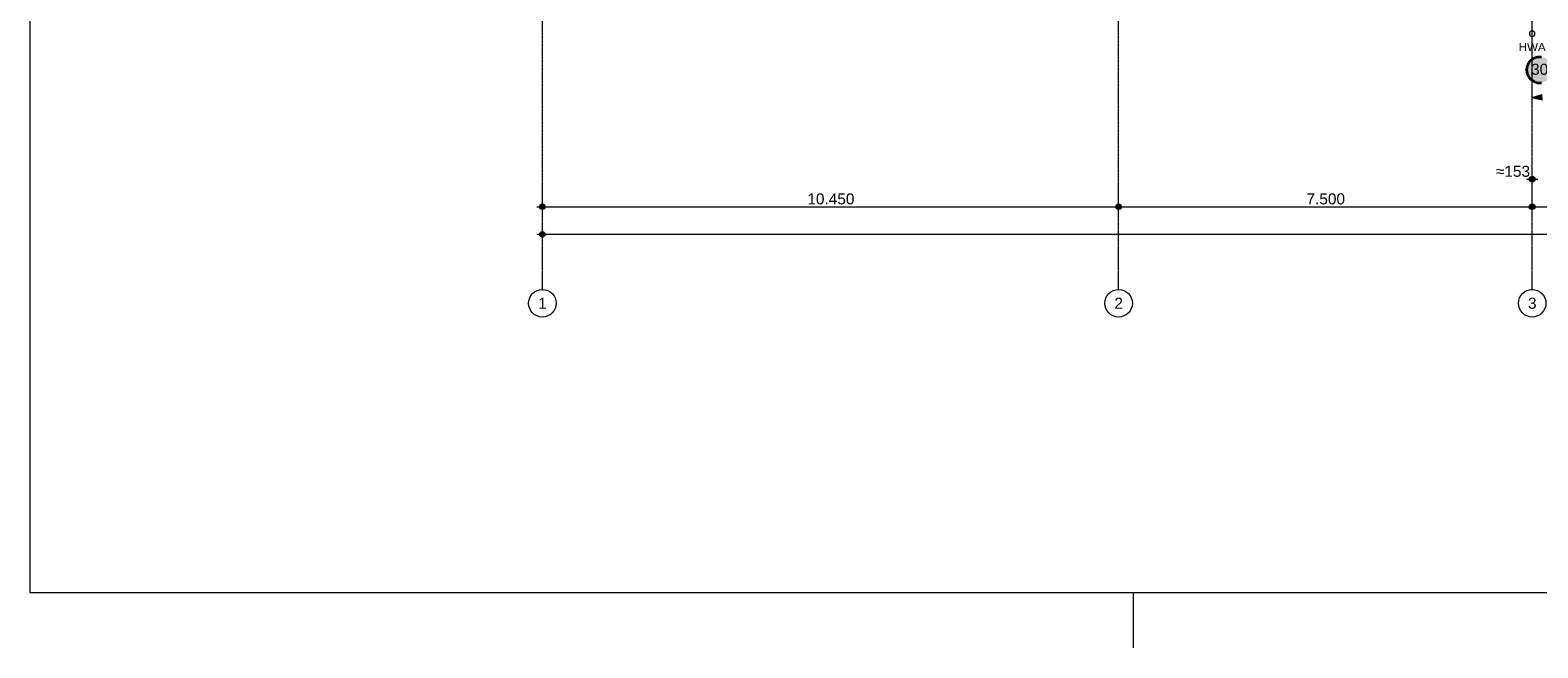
# Model space of a CAD drawing. Extents: x 0 to 92550, y 0 to 59400.
# Tile 1 of 94: x 1000 to 28342, y 0 to 11203. Entities that reach past the tile are written whole.
import ezdxf
from ezdxf.xclip import XClip

# ---------------------------------------------------------------- set-up
doc = ezdxf.new("R2010")
doc.units = 0
doc.header["$MEASUREMENT"] = 0
doc.header["$XCLIPFRAME"] = 0
doc.linetypes.add('Streep-punt fijn', pattern=[1251.000023, 626.000023, -312.5, 0, -312.5])
for name, color, linetype in [('ZZ 52 Hemelwaterafvoeren', 7, 'Continuous'), ('ZZ A Stramien', 7, 'Continuous'), ('ZZ B Bouwbesluitlijnen', 7, 'Continuous'), ('ZZ Info_tekst Algemeen', 7, 'Continuous'), ('ZZ Maatvoering 1_ 50_100', 7, 'Continuous')]:
    doc.layers.add(name, color=color, linetype=linetype)
doc.styles.add('GENERATED_STYLE_2', font='arial.ttf')

# ---------------------------------------------------------------- blocks, each defined once
blk = doc.blocks.new('Drawing_1_1', base_point=(5739, 6500))
at = {"layer": 'ZZ B Bouwbesluitlijnen', "linetype": 'Continuous', "lineweight": 0, "true_color": 0x3f0000}
blk.add_hatch(color=18, dxfattribs=at).paths.add_polyline_path([(28136, 10483), (28140, 10442), (28150, 10402), (28168, 10365), (28191, 10332), (28220, 10303), (28254, 10279), (28291, 10262), (28331, 10251), (28371, 10247), (28412, 10251), (28452, 10262), (28489, 10279), (28523, 10303), (28552, 10332), (28575, 10365), (28592, 10402), (28603, 10442), (28607, 10483), (28603, 10524), (28592, 10563), (28575, 10600), (28552, 10634), (28523, 10663), (28489, 10686), (28452, 10704), (28412, 10714), (28371, 10718), (28331, 10714), (28291, 10704), (28254, 10686), (28220, 10663), (28191, 10634), (28168, 10600), (28150, 10563), (28140, 10524)])
at = {"layer": 'ZZ Maatvoering 1_ 50_100', "linetype": 'Continuous', "lineweight": 0, "true_color": 0x000000}
for points in [[(28239, 9979), (28428, 9939), (28423, 10038)], [(28189, 8500), (28193, 8481), (28204, 8465), (28220, 8454), (28239, 8450), (28258, 8454), (28274, 8465), (28285, 8481), (28289, 8500), (28285, 8519), (28274, 8535), (28258, 8546), (28239, 8550), (28220, 8546), (28204, 8535), (28193, 8519)], [(10239, 8000), (10243, 7981), (10254, 7965), (10270, 7954), (10289, 7950), (10308, 7954), (10324, 7965), (10335, 7981), (10339, 8000), (10335, 8019), (10324, 8035), (10308, 8046), (10289, 8050), (10270, 8046), (10254, 8035), (10243, 8019)], [(20689, 8000), (20693, 7981), (20704, 7965), (20720, 7954), (20739, 7950), (20758, 7954), (20774, 7965), (20785, 7981), (20789, 8000), (20785, 8019), (20774, 8035), (20758, 8046), (20739, 8050), (20720, 8046), (20704, 8035), (20693, 8019)], [(28189, 8000), (28193, 7981), (28204, 7965), (28220, 7954), (28239, 7950), (28258, 7954), (28274, 7965), (28285, 7981), (28289, 8000), (28285, 8019), (28274, 8035), (28258, 8046), (28239, 8050), (28220, 8046), (28204, 8035), (28193, 8019)], [(10239, 7500), (10243, 7481), (10254, 7465), (10270, 7454), (10289, 7450), (10308, 7454), (10324, 7465), (10335, 7481), (10339, 7500), (10335, 7519), (10324, 7535), (10308, 7546), (10289, 7550), (10270, 7546), (10254, 7535), (10243, 7519)]]:
    blk.add_hatch(color=18, dxfattribs=at).paths.add_polyline_path(points)
at = {"layer": 'ZZ 52 Hemelwaterafvoeren', "color": 7, "linetype": 'Continuous', "lineweight": 9, "ltscale": 0.01, "flags": 128}
blk.add_lwpolyline([(28239, 11188, 1), (28239, 11088, 1)], format="xyb", close=True, dxfattribs=at)
at = {"layer": 'ZZ A Stramien', "color": 7, "linetype": 'Streep-punt fijn', "lineweight": 9, "ltscale": 0.01}
for p, q in [((10289, 6500), (10289, 52900)), ((20739, 6500), (20739, 52900)), ((28239, 6500), (28239, 52900))]:
    blk.add_line(p, q, dxfattribs=at)
at = {"layer": 'ZZ A Stramien', "color": 7, "linetype": 'Continuous', "lineweight": 9, "ltscale": 0.01}
for centre in [(10289, 6250), (20739, 6250), (28239, 6250)]:
    blk.add_circle(centre, 250, dxfattribs=at)
at = {"layer": 'ZZ A Stramien', "color": 7, "linetype": 'Streep-punt fijn', "lineweight": 9, "ltscale": 0.01}
for p in [(10289, 6500), (10289, 6500), (10289, 6500), (20739, 6500), (20739, 6500), (20739, 6500), (28239, 6500), (28239, 6500), (28239, 6500)]:
    blk.add_point(p, dxfattribs=at)
at = {"layer": 'ZZ B Bouwbesluitlijnen', "color": 1, "linetype": 'Continuous', "lineweight": 35, "ltscale": 0.01}
for p, q in [((28274, 10697), (28217, 10661)), ((28338, 10716), (28274, 10697)), ((28405, 10716), (28338, 10716)), ((28146, 10549), (28136, 10483)), ((28136, 10483), (28146, 10416)), ((28173, 10610), (28146, 10549)), ((28146, 10416), (28173, 10356)), ((28217, 10661), (28173, 10610)), ((28173, 10356), (28217, 10305)), ((28217, 10305), (28274, 10269)), ((28274, 10269), (28338, 10250)), ((28338, 10250), (28405, 10250))]:
    blk.add_line(p, q, dxfattribs=at)
blk.add_point((28136, 10483), dxfattribs=at)
at = {"layer": 'ZZ Maatvoering 1_ 50_100', "color": 7, "linetype": 'Continuous', "lineweight": 5, "ltscale": 0.01}
for p, q in [((28239, 9979), (28423, 10038)), ((28239, 9979), (28428, 9939)), ((28139, 8500), (28189, 8500)), ((28239, 8550), (28239, 8687)), ((28289, 8500), (28342, 8500)), ((28239, 8312), (28239, 8450)), ((10189, 8000), (10239, 8000)), ((10289, 8050), (10289, 8187)), ((10289, 7813), (10289, 7950)), ((10339, 8000), (20689, 8000)), ((20739, 8050), (20739, 8187)), ((20739, 7813), (20739, 7950)), ((20789, 8000), (28189, 8000)), ((28239, 8050), (28239, 8187)), ((28239, 7813), (28239, 7950)), ((28289, 8000), (35689, 8000)), ((10289, 7550), (10289, 7688)), ((10189, 7500), (10239, 7500)), ((10289, 7312), (10289, 7450)), ((10339, 7500), (59689, 7500))]:
    blk.add_line(p, q, dxfattribs=at)
for centre in [(28239, 8500), (10289, 8000), (20739, 8000), (28239, 8000), (10289, 7500)]:
    blk.add_circle(centre, 50, dxfattribs=at)
at = {"layer": 'ZZ A Stramien', "color": 7, "linetype": 'Continuous', "lineweight": 5, "char_height": 200, "attachment_point": 1, "style": 'GENERATED_STYLE_2'}
for s, insert in [('\\A1;{\\pql;\\pt0;\\fArial|b0|i0|c0|p0;\\W1.000000;1}', (10213, 6350)), ('\\A1;{\\pql;\\pt0;\\fArial|b0|i0|c0|p0;\\W1.000000;2}', (20663, 6350)), ('\\A1;{\\pql;\\pt0;\\fArial|b0|i0|c0|p0;\\W1.000000;3}', (28163, 6350))]:
    blk.add_mtext(s, dxfattribs=dict(at, insert=insert))
at = {"layer": 'ZZ B Bouwbesluitlijnen', "color": 1, "linetype": 'Continuous', "lineweight": 35, "insert": (28219, 10492), "char_height": 200, "attachment_point": 4, "style": 'GENERATED_STYLE_2'}
blk.add_mtext('\\A1;{\\pql;\\fArial|b0|i0|c0|p0;\\W1.000000;30}', dxfattribs=at)
at = {"layer": 'ZZ Info_tekst Algemeen', "color": 7, "linetype": 'Continuous', "lineweight": 5, "insert": (28239, 10897), "char_height": 150, "attachment_point": 5, "style": 'GENERATED_STYLE_2'}
blk.add_mtext('\\A1;{\\pqc;\\fArial|b0|i0|c0|p0;\\W1.000000;HWA}', dxfattribs=at)
at = {"layer": 'ZZ Maatvoering 1_ 50_100', "color": 7, "linetype": 'Continuous', "lineweight": 5, "char_height": 200, "attachment_point": 7, "style": 'GENERATED_STYLE_2'}
for s, insert, width in [('\\A1;{\\pql;\\fArial|b0|i0|c0|p0;\\W1.000000;≈153}', (27581, 8540), 608.17), ('\\A1;{\\pql;\\fArial|b0|i0|c0|p0;\\W1.000000;10.450}', (15094, 8040), 838.93), ('\\A1;{\\pql;\\fArial|b0|i0|c0|p0;\\W1.000000;7.500}', (24146, 8040), 686.38)]:
    blk.add_mtext(s, dxfattribs=dict(at, insert=insert, width=width))

msp = doc.modelspace()

# ---------------------------------------------------------------- linework, layer by layer
at = {"color": 7, "linetype": 'Continuous', "lineweight": 5, "ltscale": 0.01}
msp.add_line((21000, 1000), (21000, 0), dxfattribs=at)

# ---------------------------------------------------------------- block references
at = {"color": 7, "linetype": 'Continuous', "lineweight": 25, "ltscale": 0.01}
ref = msp.add_blockref('Drawing_1_1', (5739, 6500), dxfattribs=at)
XClip(ref).set_block_clipping_path([(1000, 1000), (74950, 58400)])

# ---------------------------------------------------------------- next in the draw order: linework, layer by layer
at = {"color": 7, "linetype": 'Continuous', "lineweight": 15, "ltscale": 0.01, "flags": 128}
msp.add_lwpolyline([(1000, 58400), (83100, 58400), (83100, 1000), (1000, 1000)], close=True, dxfattribs=at)

doc.saveas('drawing.dxf')
